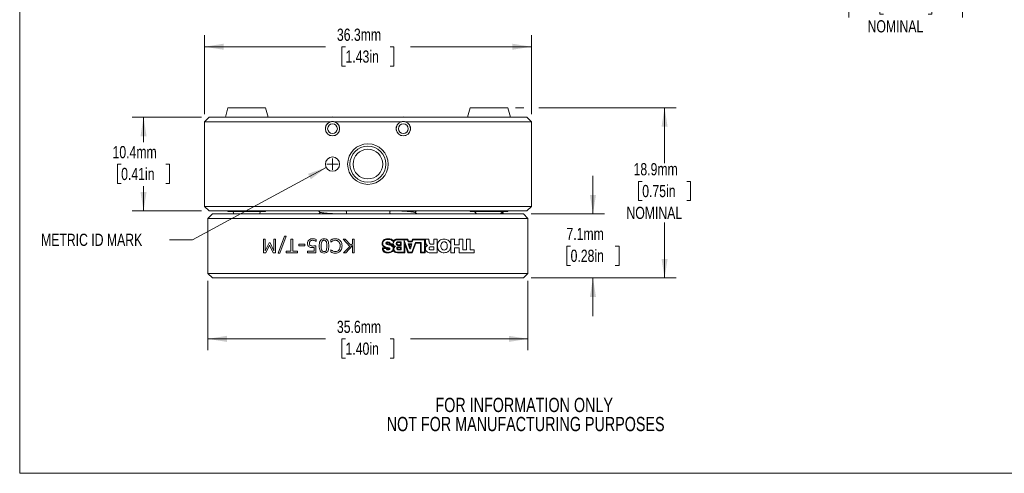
# Model space of a CAD drawing. Header units: millimetres. Extents: x 2 to 278, y 2 to 214.
# Tile 1 of 6: x 2 to 166, y 2 to 77. Entities that reach past the tile are written whole.
import ezdxf

# ---------------------------------------------------------------- set-up
doc = ezdxf.new("R2010")
doc.units = ezdxf.units.MM
doc.styles.add('SLDTEXTSTYLE0', font='TXT', dxfattribs={"width": 0.75})
doc.dimstyles.new('SLDDIMSTYLE1', dxfattribs={"dimtxt": 2.032, "dimasz": 3.175, "dimexe": 0, "dimexo": 0.0625, "dimgap": 0.508, "dimtad": 0, "dimtih": 1, "dimtoh": 1, "dimdec": 1, "dimlfac": 0.666667, "dimrnd": 1e-09, "dimzin": 12, "dimdsep": 46, "dimtxsty": 'SLDTEXTSTYLE0', "dimsah": 1, "dimcen": 0.09, "dimadec": 0, "dimazin": 3, "dimtfac": 1, "dimtdec": 1, "dimtofl": 0, "dimtmove": 0, "dimatfit": 3, "dimfxl": 1, "dimfrac": 2, "dimtolj": 1, "dimtzin": 12, "dimarcsym": 0})
doc.dimstyles.new('SLDDIMSTYLE2', dxfattribs={"dimtxt": 2.032, "dimasz": 3.175, "dimexe": 0, "dimexo": 0.0625, "dimgap": 0.508, "dimtad": 0, "dimtih": 1, "dimtoh": 1, "dimdec": 1, "dimlfac": 0.666667, "dimrnd": 1e-09, "dimzin": 12, "dimdsep": 46, "dimtxsty": 'SLDTEXTSTYLE0', "dimsah": 1, "dimcen": 0.09, "dimadec": 0, "dimazin": 3, "dimtfac": 1, "dimtdec": 1, "dimtmove": 0, "dimatfit": 0, "dimfxl": 1, "dimfrac": 2, "dimtolj": 1, "dimtzin": 12, "dimarcsym": 0})
doc.dimstyles.new('SLDDIMSTYLE8', dxfattribs={"dimtxt": 2.032, "dimasz": 3.175, "dimexe": 0, "dimexo": 0.0625, "dimgap": 0.508, "dimtad": 0, "dimtih": 1, "dimtoh": 1, "dimdec": 1, "dimlfac": 0.666667, "dimrnd": 1e-09, "dimzin": 12, "dimdsep": 46, "dimtxsty": 'SLDTEXTSTYLE0', "dimsah": 1, "dimcen": 0, "dimadec": 0, "dimazin": 3, "dimtfac": 1, "dimtdec": 1, "dimtofl": 0, "dimtmove": 0, "dimatfit": 3, "dimfxl": 1, "dimfrac": 2, "dimtolj": 1, "dimtzin": 12, "dimarcsym": 0})
doc.dimstyles.new('SLDDIMSTYLE9', dxfattribs={"dimtxt": 2.032, "dimasz": 3.175, "dimexe": 0, "dimexo": 0.0625, "dimgap": 0.508, "dimtad": 0, "dimtih": 1, "dimtoh": 1, "dimdec": 1, "dimlfac": 0.666667, "dimrnd": 1e-09, "dimzin": 12, "dimdsep": 46, "dimtxsty": 'SLDTEXTSTYLE0', "dimsah": 1, "dimcen": 0.09, "dimadec": 0, "dimazin": 3, "dimtfac": 1, "dimtdec": 3, "dimtofl": 0, "dimtmove": 0, "dimatfit": 3, "dimfxl": 1, "dimfrac": 2, "dimtolj": 1, "dimtzin": 12, "dimarcsym": 0})

# ---------------------------------------------------------------- blocks, each defined once
blk = doc.blocks.new('SW_NOTE_2')
at = {"color": 0, "linetype": 'Continuous', "lineweight": 0, "char_height": 2.3813, "attachment_point": 2, "style": 'SLDTEXTSTYLE0'}
for s, insert in [('FOR INFORMATION ONLY', (18.79, 3.07)), ('NOT FOR MANUFACTURING PURPOSES', (19.03, -0.11))]:
    blk.add_mtext(s, dxfattribs=dict(at, insert=insert))
blk = doc.blocks.new('_D_3')
at = {"color": 8, "linetype": 'Continuous', "lineweight": 0}
for p, q in [((139.72, 120.54), (139.72, 77.49)), ((158.7, 95.59), (158.7, 77.49)), ((145.49, 81.31), (144.87, 81.31)), ((144.87, 81.31), (144.87, 78.08)), ((152.93, 81.31), (153.55, 81.31)), ((153.55, 81.31), (153.55, 78.08)), ((139.72, 79.39), (133.37, 79.39)), ((158.7, 79.39), (165.05, 79.39)), ((144.87, 78.08), (145.49, 78.08)), ((153.55, 78.08), (152.93, 78.08))]:
    blk.add_line(p, q, dxfattribs=at)
for points in [[(139.72, 79.39), (136.55, 79.9), (136.55, 78.89)], [(158.7, 79.39), (161.87, 78.89), (161.87, 79.9)]]:
    blk.add_solid(points, dxfattribs=at)
at = {"color": 8, "linetype": 'Continuous', "lineweight": 0, "char_height": 2.032, "attachment_point": 1, "style": 'SLDTEXTSTYLE0'}
for s, insert in [('12.6mm', (144.04, 84.34)), ('0.50in', (145.49, 80.7)), ('NOMINAL', (142.85, 77.06))]:
    blk.add_mtext(s, dxfattribs=dict(at, insert=insert))
blk = doc.blocks.new('_D_17')
at = {"color": 8, "linetype": 'Continuous', "lineweight": 0}
for p, q in [((32.9, 33.59), (32.9, 22.03)), ((86.24, 33.59), (86.24, 22.03)), ((32.9, 23.94), (52.49, 23.94)), ((55.84, 23.92), (55.22, 23.92)), ((55.22, 23.92), (55.22, 20.7)), ((63.29, 23.92), (63.91, 23.92)), ((63.91, 23.92), (63.91, 20.7)), ((86.24, 23.94), (66.65, 23.94)), ((55.22, 20.7), (55.84, 20.7)), ((63.91, 20.7), (63.29, 20.7))]:
    blk.add_line(p, q, dxfattribs=at)
for points in [[(32.9, 23.94), (36.07, 23.43), (36.07, 24.45)], [(86.24, 23.94), (83.06, 24.45), (83.06, 23.43)]]:
    blk.add_solid(points, dxfattribs=at)
at = {"color": 8, "linetype": 'Continuous', "lineweight": 0, "char_height": 2.032, "attachment_point": 1, "style": 'SLDTEXTSTYLE0'}
for s, insert in [('35.6mm', (54.4, 26.96)), ('1.40in', (55.84, 23.32))]:
    blk.add_mtext(s, dxfattribs=dict(at, insert=insert))
blk = doc.blocks.new('_D_18')
at = {"color": 8, "linetype": 'Continuous', "lineweight": 0}
for p, q in [((97.08, 44.77), (97.08, 51.12)), ((86.75, 44.77), (98.98, 44.77)), ((93.35, 39.42), (92.73, 39.42)), ((92.73, 39.42), (92.73, 36.19)), ((100.8, 39.42), (101.42, 39.42)), ((101.42, 39.42), (101.42, 36.19)), ((92.73, 36.19), (93.35, 36.19)), ((101.42, 36.19), (100.8, 36.19)), ((86.75, 34.1), (98.98, 34.1)), ((97.08, 34.1), (97.08, 27.75))]:
    blk.add_line(p, q, dxfattribs=at)
for points in [[(97.08, 44.77), (97.58, 47.94), (96.57, 47.94)], [(97.08, 34.1), (96.57, 30.92), (97.58, 30.92)]]:
    blk.add_solid(points, dxfattribs=at)
at = {"color": 8, "linetype": 'Continuous', "lineweight": 0, "char_height": 2.032, "attachment_point": 1, "style": 'SLDTEXTSTYLE0'}
for s, insert in [('7.1mm', (92.66, 42.45)), ('0.28in', (93.35, 38.81))]:
    blk.add_mtext(s, dxfattribs=dict(at, insert=insert))
blk = doc.blocks.new('_D_19')
at = {"color": 8, "linetype": 'Continuous', "lineweight": 0}
for p, q in [((84.17, 62.48), (85.54, 62.48)), ((88.08, 62.48), (110.92, 62.48)), ((109.01, 62.48), (109.01, 53.24)), ((105.29, 50.2), (104.67, 50.2)), ((104.67, 50.2), (104.67, 46.98)), ((112.74, 50.2), (113.36, 50.2)), ((113.36, 50.2), (113.36, 46.98)), ((104.67, 46.98), (105.29, 46.98)), ((113.36, 46.98), (112.74, 46.98)), ((109.01, 34.1), (109.01, 43.34)), ((86.75, 34.1), (110.92, 34.1))]:
    blk.add_line(p, q, dxfattribs=at)
for points in [[(109.01, 62.48), (108.51, 59.31), (109.52, 59.31)], [(109.01, 34.1), (109.52, 37.27), (108.51, 37.27)]]:
    blk.add_solid(points, dxfattribs=at)
at = {"color": 8, "linetype": 'Continuous', "lineweight": 0, "char_height": 2.032, "attachment_point": 1, "style": 'SLDTEXTSTYLE0'}
for s, insert in [('18.9mm', (103.85, 53.24)), ('0.75in', (105.29, 49.6)), ('NOMINAL', (102.66, 45.96))]:
    blk.add_mtext(s, dxfattribs=dict(at, insert=insert))
blk = doc.blocks.new('_D_20')
at = {"color": 8, "linetype": 'Continuous', "lineweight": 0}
for p, q in [((31.82, 60.88), (20.26, 60.88)), ((22.17, 60.88), (22.17, 56.73)), ((18.44, 53.06), (17.82, 53.06)), ((17.82, 53.06), (17.82, 49.83)), ((25.89, 53.06), (26.51, 53.06)), ((26.51, 53.06), (26.51, 49.83)), ((17.82, 49.83), (18.44, 49.83)), ((22.17, 45.26), (22.17, 49.42)), ((26.51, 49.83), (25.89, 49.83)), ((31.82, 45.26), (20.26, 45.26))]:
    blk.add_line(p, q, dxfattribs=at)
for points in [[(22.17, 60.88), (21.66, 57.71), (22.67, 57.71)], [(22.17, 45.26), (22.67, 48.44), (21.66, 48.44)]]:
    blk.add_solid(points, dxfattribs=at)
at = {"color": 8, "linetype": 'Continuous', "lineweight": 0, "char_height": 2.032, "attachment_point": 1, "style": 'SLDTEXTSTYLE0'}
for s, insert in [('10.4mm', (17, 56.09)), ('0.41in', (18.44, 52.45))]:
    blk.add_mtext(s, dxfattribs=dict(at, insert=insert))
blk = doc.blocks.new('_D_21')
at = {"color": 8, "linetype": 'Continuous', "lineweight": 0}
for p, q in [((32.33, 61.39), (32.33, 74.55)), ((86.81, 61.39), (86.81, 74.55)), ((32.33, 72.64), (52.49, 72.64)), ((55.84, 72.63), (55.22, 72.63)), ((55.22, 72.63), (55.22, 69.4)), ((63.29, 72.63), (63.91, 72.63)), ((63.91, 72.63), (63.91, 69.4)), ((86.81, 72.64), (66.65, 72.64)), ((55.22, 69.4), (55.84, 69.4)), ((63.91, 69.4), (63.29, 69.4))]:
    blk.add_line(p, q, dxfattribs=at)
for points in [[(32.33, 72.64), (35.5, 72.14), (35.5, 73.15)], [(86.81, 72.64), (83.63, 73.15), (83.63, 72.14)]]:
    blk.add_solid(points, dxfattribs=at)
at = {"color": 8, "linetype": 'Continuous', "lineweight": 0, "char_height": 2.032, "attachment_point": 1, "style": 'SLDTEXTSTYLE0'}
for s, insert in [('36.3mm', (54.4, 75.66)), ('1.43in', (55.84, 72.02))]:
    blk.add_mtext(s, dxfattribs=dict(at, insert=insert))
blk = doc.blocks.new('_D_22')
at = {"color": 8, "linetype": 'Continuous', "lineweight": 0}
for p, q in [((52.61, 52.51), (30.32, 40.46)), ((30.32, 40.46), (26.51, 40.46))]:
    blk.add_line(p, q, dxfattribs=at)
blk.add_solid([(52.61, 52.51), (49.58, 51.45), (50.06, 50.55)], dxfattribs=at)
at = {"color": 8, "linetype": 'Continuous', "lineweight": 0, "insert": (5.08, 41.47), "char_height": 2.032, "attachment_point": 1, "style": 'SLDTEXTSTYLE0'}
blk.add_mtext('METRIC ID MARK', dxfattribs=at)
blk = doc.blocks.new('SW_CENTERMARKSYMBOL_18')
at = {"color": 0, "linetype": 'Continuous', "lineweight": 0}
for q in [(-0.9525, 0), (0, 0.9525), (0, -0.9525), (0.9525, 0)]:
    blk.add_line((0, 0), q, dxfattribs=at)

msp = doc.modelspace()

# ---------------------------------------------------------------- linework, layer by layer
at = {"color": 7, "linetype": 'Continuous', "lineweight": 0}
for p, q in [((1.524, 214.376), (1.524, 1.524)), ((36.231, 62.483), (35.802, 60.884)), ((39.374, 62.483), (36.231, 62.483)), ((42.518, 62.483), (39.374, 62.483)), ((42.946, 60.884), (42.518, 62.483)), ((76.617, 62.483), (76.188, 60.884)), ((82.904, 62.483), (76.617, 62.483)), ((83.332, 60.884), (82.904, 62.483)), ((33.088, 60.884), (32.326, 60.122)), ((33.088, 60.884), (39.374, 60.884)), ((39.374, 60.884), (79.76, 60.884)), ((79.76, 60.884), (86.047, 60.884)), ((86.047, 60.884), (86.809, 60.122)), ((32.326, 60.122), (32.326, 46.025)), ((39.374, 60.122), (32.326, 60.122)), ((53.296, 60.122), (39.374, 60.122)), ((65.107, 60.122), (54.028, 60.122)), ((79.76, 60.122), (65.839, 60.122)), ((86.809, 60.122), (79.76, 60.122)), ((86.809, 46.025), (86.809, 60.122)), ((32.326, 46.025), (33.088, 45.263)), ((32.326, 46.025), (39.374, 46.025)), ((39.374, 46.025), (79.76, 46.025)), ((79.76, 46.025), (86.809, 46.025)), ((86.047, 45.263), (86.809, 46.025)), ((33.659, 44.767), (32.897, 44.005)), ((39.374, 45.263), (33.088, 45.263)), ((33.659, 44.767), (39.374, 44.767)), ((36.2, 45.263), (36.231, 45.148)), ((39.374, 45.148), (36.231, 45.148)), ((79.76, 45.263), (39.374, 45.263)), ((42.518, 45.148), (39.374, 45.148)), ((39.374, 44.767), (79.76, 44.767)), ((42.518, 45.148), (42.548, 45.263)), ((76.586, 45.263), (76.617, 45.148)), ((82.904, 45.148), (76.617, 45.148)), ((86.047, 45.263), (79.76, 45.263)), ((79.76, 44.767), (85.475, 44.767)), ((82.904, 45.148), (82.934, 45.263)), ((85.475, 44.767), (86.237, 44.005)), ((32.897, 44.005), (32.897, 34.861)), ((39.374, 44.005), (32.897, 44.005)), ((79.76, 44.005), (39.374, 44.005)), ((86.237, 44.005), (79.76, 44.005)), ((86.237, 34.861), (86.237, 44.005)), ((44.6, 38.203), (45.681, 41.039)), ((45.96, 41.039), (44.884, 38.203)), ((45.681, 41.039), (45.96, 41.039)), ((42.169, 40.576), (42.458, 40.576)), ((42.169, 38.29), (42.169, 40.576)), ((42.458, 40.576), (42.458, 38.604)), ((42.458, 38.604), (43.081, 39.939)), ((43.152, 39.557), (42.574, 38.29)), ((43.081, 39.939), (43.258, 39.939)), ((43.748, 38.29), (43.152, 39.557)), ((43.258, 39.939), (43.876, 38.604)), ((43.876, 40.576), (44.166, 40.576)), ((43.876, 38.604), (43.876, 40.576)), ((44.166, 40.576), (44.166, 38.29)), ((46.741, 40.576), (47.03, 40.576)), ((46.741, 38.55), (46.741, 40.576)), ((47.03, 40.576), (47.03, 38.55)), ((48.072, 39.708), (49.027, 39.708)), ((48.072, 39.447), (48.072, 39.708)), ((49.027, 39.447), (48.072, 39.447)), ((49.027, 39.708), (49.027, 39.447)), ((50.879, 39.476), (50.879, 38.29)), ((50.966, 40.171), (50.945, 40.171)), ((50.966, 40.498), (50.966, 40.171)), ((53.368, 40.084), (53.368, 40.431)), ((53.389, 40.084), (53.368, 40.084)), ((55.451, 40.576), (55.802, 40.576)), ((56.527, 39.364), (55.451, 40.576)), ((55.802, 40.576), (56.733, 39.534)), ((56.985, 39.482), (55.876, 38.29)), ((56.733, 39.534), (56.985, 39.8)), ((56.985, 40.576), (57.274, 40.576)), ((56.985, 39.8), (56.985, 40.576)), ((56.985, 38.29), (56.985, 39.482)), ((57.274, 40.576), (57.274, 38.29)), ((63.217, 39.673), (63.737, 39.673)), ((63.807, 39.769), (63.293, 39.769)), ((66.198, 40.576), (64.491, 40.576)), ((64.579, 40.107), (65.111, 40.107)), ((65.111, 39.531), (64.579, 39.531)), ((64.609, 40.469), (66.119, 40.469)), ((65.009, 40.008), (64.61, 40.008)), ((64.61, 39.638), (65.009, 39.638)), ((65.009, 39.638), (65.009, 40.008)), ((65.111, 39.531), (65.111, 40.107)), ((66.33, 38.403), (65.602, 40.326)), ((65.602, 40.326), (65.602, 38.403)), ((65.708, 38.29), (65.708, 39.714)), ((65.708, 39.714), (66.236, 38.29)), ((66.119, 40.469), (66.273, 40.118)), ((66.328, 40.239), (66.198, 40.576)), ((66.273, 40.118), (66.94, 40.118)), ((66.557, 38.947), (66.297, 39.772)), ((66.297, 39.772), (66.911, 39.772)), ((66.882, 40.239), (66.328, 40.239)), ((66.449, 39.662), (66.605, 39.164)), ((66.766, 39.662), (66.449, 39.662)), ((66.605, 39.164), (66.766, 39.662)), ((66.641, 38.947), (66.911, 39.772)), ((67.478, 39.999), (66.877, 38.403)), ((67.018, 40.576), (66.882, 40.239)), ((66.94, 40.118), (67.097, 40.466)), ((66.942, 38.29), (67.557, 39.918)), ((67.018, 40.576), (69.682, 40.576)), ((67.097, 40.466), (69.006, 40.466)), ((68.468, 39.999), (67.478, 39.999)), ((67.557, 39.918), (68.349, 39.918)), ((68.349, 39.918), (68.349, 38.29)), ((68.468, 38.403), (68.468, 39.999)), ((69.006, 40.466), (69.006, 38.403)), ((69.126, 38.29), (69.128, 40.469)), ((69.521, 39.506), (69.521, 39.513)), ((70.084, 39.743), (70.537, 39.743)), ((70.537, 40.576), (71.135, 40.576)), ((70.537, 39.743), (70.537, 40.576)), ((71.135, 40.576), (71.135, 38.29)), ((73.397, 40.576), (73.995, 40.576)), ((73.397, 38.29), (73.397, 40.576)), ((73.995, 40.576), (73.995, 39.634)), ((73.995, 39.634), (74.783, 39.634)), ((74.783, 40.576), (75.381, 40.576)), ((74.783, 39.634), (74.783, 40.576)), ((75.381, 40.576), (75.381, 38.802)), ((76.001, 40.576), (76.599, 40.576)), ((76.001, 38.802), (76.001, 40.576)), ((76.599, 40.576), (76.599, 38.802)), ((42.574, 38.29), (42.169, 38.29)), ((44.166, 38.29), (43.748, 38.29)), ((44.884, 38.203), (44.6, 38.203)), ((45.931, 38.55), (46.741, 38.55)), ((45.931, 38.29), (45.931, 38.55)), ((47.841, 38.29), (45.931, 38.29)), ((47.03, 38.55), (47.841, 38.55)), ((47.841, 38.55), (47.841, 38.29)), ((49.519, 38.55), (50.59, 38.55)), ((49.519, 38.29), (49.519, 38.55)), ((50.879, 38.29), (49.519, 38.29)), ((50.59, 38.55), (50.59, 39.17)), ((53.368, 38.782), (53.39, 38.782)), ((53.368, 38.428), (53.368, 38.782)), ((55.509, 38.29), (56.527, 39.364)), ((55.876, 38.29), (55.509, 38.29)), ((57.274, 38.29), (56.985, 38.29)), ((62.615, 39.136), (61.986, 39.133)), ((62.101, 39.022), (62.639, 39.022)), ((64.632, 39.292), (65.111, 39.292)), ((65.111, 38.792), (64.632, 38.792)), ((65.602, 38.403), (64.635, 38.403)), ((65.006, 39.19), (64.672, 39.19)), ((64.672, 38.902), (65.006, 38.902)), ((64.699, 38.29), (65.708, 38.29)), ((65.006, 38.902), (65.006, 39.19)), ((65.111, 39.292), (65.111, 38.792)), ((66.236, 38.29), (66.942, 38.29)), ((66.877, 38.403), (66.33, 38.403)), ((66.641, 38.947), (66.557, 38.947)), ((68.349, 38.29), (69.126, 38.29)), ((69.006, 38.403), (68.468, 38.403)), ((71.135, 38.29), (69.965, 38.29)), ((70.537, 39.28), (70.036, 39.28)), ((70.061, 38.764), (70.537, 38.764)), ((70.537, 38.764), (70.537, 39.28)), ((73.995, 38.29), (73.397, 38.29)), ((73.995, 39.122), (73.995, 38.29)), ((74.783, 39.122), (73.995, 39.122)), ((74.783, 38.29), (74.783, 39.122)), ((77.284, 38.29), (74.783, 38.29)), ((75.381, 38.802), (76.001, 38.802)), ((76.599, 38.802), (77.284, 38.802)), ((77.284, 38.802), (77.284, 38.29)), ((32.897, 34.861), (33.659, 34.099)), ((32.897, 34.861), (39.374, 34.861)), ((39.374, 34.861), (79.76, 34.861)), ((79.76, 34.861), (86.237, 34.861)), ((85.475, 34.099), (86.237, 34.861)), ((39.374, 34.099), (33.659, 34.099)), ((79.76, 34.099), (39.374, 34.099)), ((85.475, 34.099), (79.76, 34.099)), ((277.876, 1.524), (1.524, 1.524))]:
    msp.add_line(p, q, dxfattribs=at)
at = {"color": 7, "linetype": 'Continuous', "lineweight": 0, "flags": 128}
for points in [[(53.19, 60.884), (53.692, 60.931), (54.134, 60.884)], [(53.959, 60.141), (53.661, 60.169), (53.365, 60.141)], [(37.088, 45.148), (37.174, 44.903), (37.236, 44.767)], [(41.513, 44.767), (41.574, 44.903), (41.66, 45.148)], [(77.474, 45.148), (77.56, 44.903), (77.622, 44.767)], [(81.881, 44.732), (81.96, 44.903), (82.046, 45.148)]]:
    msp.add_lwpolyline(points, dxfattribs=at)
at = {"color": 7, "linetype": 'Continuous', "lineweight": 0}
for centre, radius in [((53.662, 58.979), 1.191), ((53.662, 58.979), 0.81), ((65.473, 58.979), 1.191), ((65.473, 58.979), 0.81), ((59.567, 53.073), 3.381), ((59.567, 53.073), 3), ((53.662, 53.073), 1.191), ((59.567, 53.073), 2.475)]:
    msp.add_circle(centre, radius, dxfattribs=at)
for centre, radius, start, end in [((65.473, 58.664), 2.266, 78.29283, 101.70717), ((53.662, 58.979), 1.2, 107.75279, 72.24721), ((53.662, 58.979), 1.2, 72.24721, 107.75279), ((65.473, 58.979), 1.2, 107.75279, 72.24721), ((65.473, 58.979), 1.2, 72.24721, 107.75279), ((65.473, 58.664), 1.505, 77.40357, 102.59643)]:
    msp.add_arc(centre, radius, start, end, dxfattribs=at)
for points, knots in [([(51.341, 45.263), (51.367, 45.223), (51.438, 45.114), (51.745, 44.968), (52.196, 44.926), (52.824, 44.877), (53.414, 44.837), (53.854, 44.806), (54.2, 44.781), (54.378, 44.769), (54.429, 44.765)], [0, 0, 0, 0, 0.0634714, 0.174639, 0.3838123, 0.6164021, 0.7323783, 0.8461262, 0.9555252, 1, 1, 1, 1]), ([(51.805, 44.994), (51.78, 44.991), (51.637, 44.975), (51.464, 44.89), (51.394, 44.789), (51.378, 44.767)], [0, 0, 0, 0, 0.1423554, 0.8146177, 1, 1, 1, 1]), ([(53.35, 44.767), (53.217, 44.776), (52.967, 44.794), (52.646, 44.816), (52.393, 44.835), (52.213, 44.851), (52.146, 44.841), (52.128, 44.813), (52.12, 44.801)], [0, 0, 0, 0, 0.2244837, 0.4231557, 0.5993176, 0.7698706, 0.900171, 1, 1, 1, 1]), ([(53.359, 44.84), (53.247, 44.831), (53.076, 44.816), (52.941, 44.803), (52.894, 44.799)], [0, 0, 0, 0, 0.6506958, 1, 1, 1, 1]), ([(55.949, 44.767), (55.951, 44.769), (55.974, 44.793), (56.005, 44.859), (56.031, 44.972), (56.014, 45.105), (55.965, 45.208), (55.921, 45.249), (55.906, 45.263)], [0, 0, 0, 0, 0.02225827, 0.22837133, 0.434603, 0.64926379, 0.87926322, 1, 1, 1, 1]), ([(63.271, 45.263), (63.255, 45.243), (63.219, 45.2), (63.201, 45.089), (63.215, 44.958), (63.27, 44.849), (63.332, 44.78), (63.355, 44.767), (63.355, 44.767)], [0, 0, 0, 0, 0.1658979, 0.3649596, 0.5706128, 0.7899922, 0.9991105, 1, 1, 1, 1]), ([(67.71, 44.767), (67.709, 44.771), (67.699, 44.818), (67.598, 44.934), (67.316, 45.084), (66.873, 45.128), (66.277, 45.179), (65.715, 45.22), (65.381, 45.246), (65.202, 45.259), (65.159, 45.263)], [0, 0, 0, 0, 0.0079142, 0.0855083, 0.2106747, 0.4432127, 0.7031567, 0.832815, 0.9600164, 1, 1, 1, 1]), ([(66.433, 45.261), (66.317, 45.249), (66.157, 45.231), (65.951, 45.212), (65.894, 45.207)], [0, 0, 0, 0, 0.7234078, 1, 1, 1, 1]), ([(67.189, 45.07), (67.231, 45.074), (67.387, 45.092), (67.561, 45.171), (67.623, 45.256), (67.628, 45.263)], [0, 0, 0, 0, 0.24861276, 0.93916363, 1, 1, 1, 1]), ([(77.407, 45.148), (77.408, 45.131), (77.411, 45.077), (77.456, 44.988), (77.523, 44.908), (77.568, 44.878), (77.587, 44.865)], [0, 0, 0, 0, 0.143667, 0.4747076, 0.773376, 1, 1, 1, 1]), ([(77.544, 45.045), (77.529, 45.013), (77.494, 44.94), (77.488, 44.839), (77.502, 44.785), (77.507, 44.767)], [0, 0, 0, 0, 0.3352937, 0.7716604, 1, 1, 1, 1]), ([(81.643, 44.882), (81.678, 44.888), (81.747, 44.901), (81.818, 44.933), (81.908, 45.002), (81.968, 45.07), (81.989, 45.126), (81.996, 45.148)], [0, 0, 0, 0, 0.2867327, 0.5636435, 0.7120451, 0.8896249, 1, 1, 1, 1]), ([(82.121, 44.767), (82.12, 44.806), (82.117, 44.883), (82.065, 44.993), (82.009, 45.061), (81.978, 45.084), (81.972, 45.088)], [0, 0, 0, 0, 0.325596, 0.6426321, 0.9286653, 1, 1, 1, 1]), ([(49.49, 39.856), (49.502, 39.972), (49.522, 40.178), (49.65, 40.339), (49.706, 40.41)], [0, 0, 0, 0, 0.5597574, 1, 1, 1, 1]), ([(49.749, 39.301), (49.703, 39.339), (49.611, 39.416), (49.505, 39.608), (49.496, 39.762), (49.49, 39.856)], [0, 0, 0, 0, 0.28015146, 0.56032104, 1, 1, 1, 1]), ([(49.706, 40.41), (49.809, 40.485), (49.992, 40.619), (50.218, 40.629), (50.318, 40.634)], [0, 0, 0, 0, 0.5583274, 1, 1, 1, 1]), ([(49.943, 40.233), (49.897, 40.17), (49.816, 40.058), (49.811, 39.92), (49.808, 39.859)], [0, 0, 0, 0, 0.557997, 1, 1, 1, 1]), ([(49.808, 39.859), (49.814, 39.785), (49.824, 39.654), (49.919, 39.565), (49.961, 39.525)], [0, 0, 0, 0, 0.5602228, 1, 1, 1, 1]), ([(50.329, 40.373), (50.248, 40.368), (50.105, 40.36), (49.992, 40.272), (49.943, 40.233)], [0, 0, 0, 0, 0.5605229, 1, 1, 1, 1]), ([(49.961, 39.525), (50.04, 39.488), (50.181, 39.421), (50.338, 39.419), (50.407, 39.418)], [0, 0, 0, 0, 0.557714, 1, 1, 1, 1]), ([(50.318, 40.634), (50.443, 40.627), (50.666, 40.614), (50.874, 40.534), (50.966, 40.498)], [0, 0, 0, 0, 0.55988801, 1, 1, 1, 1]), ([(50.945, 40.171), (50.837, 40.232), (50.645, 40.342), (50.425, 40.364), (50.329, 40.373)], [0, 0, 0, 0, 0.5600779, 1, 1, 1, 1]), ([(50.407, 39.418), (50.496, 39.423), (50.655, 39.43), (50.81, 39.462), (50.879, 39.476)], [0, 0, 0, 0, 0.55984159, 1, 1, 1, 1]), ([(51.458, 39.431), (51.462, 39.568), (51.469, 39.841), (51.549, 40.18), (51.693, 40.415), (51.906, 40.597), (52.115, 40.619), (52.253, 40.634)], [0, 0, 0, 0, 0.250986, 0.5013383, 0.6265835, 0.7516233, 1, 1, 1, 1]), ([(52.253, 38.232), (52.115, 38.246), (51.906, 38.268), (51.694, 38.45), (51.553, 38.685), (51.47, 39.022), (51.462, 39.295), (51.458, 39.431)], [0, 0, 0, 0, 0.2483602, 0.3734333, 0.4987124, 0.7490462, 1, 1, 1, 1]), ([(51.776, 39.431), (51.775, 39.298), (51.773, 39.06), (51.84, 38.832), (51.869, 38.731)], [0, 0, 0, 0, 0.5608985, 1, 1, 1, 1]), ([(51.868, 40.131), (51.834, 40.003), (51.775, 39.773), (51.776, 39.536), (51.776, 39.431)], [0, 0, 0, 0, 0.55897, 1, 1, 1, 1]), ([(52.253, 40.373), (52.208, 40.371), (52.118, 40.366), (51.964, 40.298), (51.904, 40.194), (51.868, 40.131)], [0, 0, 0, 0, 0.2813209, 0.5619074, 1, 1, 1, 1]), ([(52.253, 40.634), (52.392, 40.619), (52.601, 40.598), (52.815, 40.417), (52.956, 40.181), (53.038, 39.843), (53.045, 39.571), (53.049, 39.434)], [0, 0, 0, 0, 0.2484386, 0.3734753, 0.4987324, 0.7490554, 1, 1, 1, 1]), ([(52.642, 40.126), (52.621, 40.167), (52.58, 40.25), (52.447, 40.358), (52.327, 40.367), (52.253, 40.373)], [0, 0, 0, 0, 0.2808749, 0.56095165, 1, 1, 1, 1]), ([(53.049, 39.434), (53.045, 39.297), (53.037, 39.025), (52.956, 38.686), (52.814, 38.451), (52.601, 38.268), (52.392, 38.246), (52.253, 38.232)], [0, 0, 0, 0, 0.2509734, 0.5013122, 0.6265769, 0.751651, 1, 1, 1, 1]), ([(52.641, 38.734), (52.673, 38.863), (52.731, 39.093), (52.731, 39.33), (52.731, 39.434)], [0, 0, 0, 0, 0.55883793, 1, 1, 1, 1]), ([(52.731, 39.434), (52.733, 39.566), (52.736, 39.801), (52.671, 40.027), (52.642, 40.126)], [0, 0, 0, 0, 0.5608546, 1, 1, 1, 1]), ([(53.368, 40.431), (53.428, 40.46), (53.535, 40.51), (53.647, 40.548), (53.697, 40.565)], [0, 0, 0, 0, 0.5600721, 1, 1, 1, 1]), ([(54.151, 40.373), (53.994, 40.357), (53.712, 40.329), (53.488, 40.159), (53.389, 40.084)], [0, 0, 0, 0, 0.55923146, 1, 1, 1, 1]), ([(53.697, 40.565), (53.778, 40.587), (53.922, 40.627), (54.072, 40.631), (54.138, 40.634)], [0, 0, 0, 0, 0.5600044, 1, 1, 1, 1]), ([(54.138, 40.634), (54.305, 40.623), (54.603, 40.606), (54.836, 40.422), (54.938, 40.341)], [0, 0, 0, 0, 0.5603914, 1, 1, 1, 1]), ([(54.699, 40.147), (54.609, 40.22), (54.448, 40.352), (54.242, 40.367), (54.151, 40.373)], [0, 0, 0, 0, 0.5584476, 1, 1, 1, 1]), ([(54.93, 39.437), (54.923, 39.582), (54.91, 39.841), (54.763, 40.053), (54.699, 40.147)], [0, 0, 0, 0, 0.5603527, 1, 1, 1, 1]), ([(54.709, 38.727), (54.784, 38.849), (54.918, 39.068), (54.927, 39.324), (54.93, 39.437)], [0, 0, 0, 0, 0.5581236, 1, 1, 1, 1]), ([(54.938, 40.341), (55.043, 40.188), (55.231, 39.912), (55.243, 39.581), (55.248, 39.435)], [0, 0, 0, 0, 0.5580112, 1, 1, 1, 1]), ([(55.248, 39.435), (55.238, 39.251), (55.219, 38.922), (55.026, 38.658), (54.941, 38.542)], [0, 0, 0, 0, 0.56039964, 1, 1, 1, 1]), ([(62.893, 40.64), (62.748, 40.627), (62.474, 40.602), (62.154, 40.403), (61.961, 40.142), (61.938, 39.954), (61.927, 39.86)], [0, 0, 0, 0, 0.3149075, 0.5927033, 0.795763, 1, 1, 1, 1]), ([(61.927, 39.86), (61.931, 39.784), (61.938, 39.646), (62.019, 39.46), (62.159, 39.315), (62.359, 39.209), (62.516, 39.164), (62.6, 39.14)], [0, 0, 0, 0, 0.2081937, 0.3823855, 0.547555, 0.7576294, 1, 1, 1, 1]), ([(62.034, 39.815), (62.042, 39.903), (62.055, 40.069), (62.187, 40.278), (62.387, 40.426), (62.644, 40.515), (62.836, 40.525), (62.934, 40.53)], [0, 0, 0, 0, 0.20299715, 0.38034655, 0.55484616, 0.77141051, 1, 1, 1, 1]), ([(62.633, 39.221), (62.551, 39.247), (62.389, 39.297), (62.188, 39.42), (62.054, 39.604), (62.041, 39.742), (62.034, 39.815)], [0, 0, 0, 0, 0.2837844, 0.5537219, 0.7624423, 1, 1, 1, 1]), ([(62.902, 40.089), (62.862, 40.087), (62.785, 40.083), (62.678, 40.049), (62.607, 39.993), (62.577, 39.931), (62.574, 39.896), (62.573, 39.878)], [0, 0, 0, 0, 0.2770565, 0.534545, 0.7638483, 0.8771022, 1, 1, 1, 1]), ([(62.573, 39.878), (62.575, 39.857), (62.58, 39.815), (62.642, 39.74), (62.841, 39.652), (63.028, 39.61), (63.166, 39.579)], [0, 0, 0, 0, 0.089597, 0.1786146, 0.3970794, 1, 1, 1, 1]), ([(63.203, 39.677), (63.086, 39.712), (62.929, 39.758), (62.768, 39.827), (62.72, 39.861), (62.71, 39.876), (62.707, 39.883), (62.708, 39.888), (62.708, 39.89)], [0, 0, 0, 0, 0.6645677, 0.8892114, 0.9576856, 0.9739409, 0.9876216, 1, 1, 1, 1]), ([(62.708, 39.89), (62.711, 39.902), (62.718, 39.924), (62.735, 39.953), (62.76, 39.975), (62.797, 39.99), (62.849, 39.995), (62.919, 39.987), (62.97, 39.974), (62.999, 39.967)], [0, 0, 0, 0, 0.10586612, 0.20019711, 0.29061169, 0.3871712, 0.54196604, 0.74241732, 1, 1, 1, 1]), ([(63.816, 40.213), (63.795, 40.254), (63.751, 40.342), (63.631, 40.452), (63.454, 40.552), (63.201, 40.627), (63.003, 40.635), (62.893, 40.64)], [0, 0, 0, 0, 0.1266166, 0.2732455, 0.4461935, 0.6934353, 1, 1, 1, 1]), ([(63.293, 39.769), (63.289, 39.809), (63.281, 39.883), (63.231, 39.978), (63.149, 40.046), (63.035, 40.084), (62.949, 40.087), (62.902, 40.089)], [0, 0, 0, 0, 0.2107081, 0.3850236, 0.5484476, 0.7567069, 1, 1, 1, 1]), ([(62.934, 40.53), (63.048, 40.522), (63.268, 40.508), (63.543, 40.376), (63.738, 40.179), (63.788, 40.02), (63.814, 39.938)], [0, 0, 0, 0, 0.2960662, 0.5705242, 0.7792159, 1, 1, 1, 1]), ([(62.999, 39.967), (63.024, 39.959), (63.068, 39.945), (63.124, 39.912), (63.163, 39.874), (63.203, 39.798), (63.203, 39.73), (63.203, 39.677)], [0, 0, 0, 0, 0.1983732, 0.3566605, 0.4891802, 0.6100416, 1, 1, 1, 1]), ([(63.166, 39.579), (63.248, 39.553), (63.41, 39.504), (63.596, 39.393), (63.705, 39.261), (63.761, 39.132), (63.767, 39.036), (63.77, 38.985)], [0, 0, 0, 0, 0.2812622, 0.5508646, 0.6893122, 0.8347423, 1, 1, 1, 1]), ([(63.318, 39.645), (63.299, 39.65), (63.265, 39.659), (63.232, 39.669), (63.217, 39.673)], [0, 0, 0, 0, 0.5569399, 1, 1, 1, 1]), ([(63.83, 39.14), (63.819, 39.205), (63.797, 39.34), (63.613, 39.535), (63.433, 39.602), (63.318, 39.645)], [0, 0, 0, 0, 0.2547903, 0.5229867, 1, 1, 1, 1]), ([(63.737, 39.673), (63.743, 39.63), (63.756, 39.545), (63.837, 39.424), (63.913, 39.361), (63.958, 39.325)], [0, 0, 0, 0, 0.3010187, 0.5986385, 1, 1, 1, 1]), ([(64.161, 39.334), (64.107, 39.354), (64.003, 39.395), (63.895, 39.51), (63.828, 39.637), (63.814, 39.724), (63.807, 39.769)], [0, 0, 0, 0, 0.2851531, 0.5577277, 0.7742063, 1, 1, 1, 1]), ([(63.814, 39.938), (63.828, 40.005), (63.856, 40.131), (63.975, 40.286), (64.144, 40.395), (64.361, 40.459), (64.524, 40.465), (64.609, 40.469)], [0, 0, 0, 0, 0.1924281, 0.3648977, 0.5376214, 0.7574484, 1, 1, 1, 1]), ([(64.491, 40.576), (64.407, 40.568), (64.246, 40.554), (64.045, 40.467), (63.893, 40.354), (63.841, 40.259), (63.816, 40.213)], [0, 0, 0, 0, 0.3104248, 0.6000687, 0.8080124, 1, 1, 1, 1]), ([(64.298, 39.821), (64.301, 39.856), (64.305, 39.922), (64.35, 40.006), (64.415, 40.064), (64.494, 40.1), (64.551, 40.104), (64.579, 40.107)], [0, 0, 0, 0, 0.2378891, 0.4358259, 0.6150043, 0.8148649, 1, 1, 1, 1]), ([(64.579, 39.531), (64.539, 39.534), (64.461, 39.539), (64.373, 39.595), (64.326, 39.666), (64.302, 39.738), (64.3, 39.792), (64.298, 39.821)], [0, 0, 0, 0, 0.2580041, 0.5078957, 0.6488666, 0.8090758, 1, 1, 1, 1]), ([(64.61, 40.008), (64.583, 40.006), (64.528, 40.002), (64.464, 39.968), (64.424, 39.924), (64.402, 39.878), (64.4, 39.843), (64.399, 39.825)], [0, 0, 0, 0, 0.2554031, 0.5239992, 0.6685054, 0.8229474, 1, 1, 1, 1]), ([(64.399, 39.825), (64.4, 39.801), (64.403, 39.758), (64.433, 39.703), (64.48, 39.664), (64.541, 39.641), (64.586, 39.639), (64.61, 39.638)], [0, 0, 0, 0, 0.2191709, 0.40203227, 0.57321246, 0.78058934, 1, 1, 1, 1]), ([(69.187, 40.06), (69.182, 40.13), (69.171, 40.268), (69.142, 40.403), (69.128, 40.469)], [0, 0, 0, 0, 0.5080191, 1, 1, 1, 1]), ([(69.161, 38.933), (69.166, 39.001), (69.177, 39.135), (69.259, 39.306), (69.376, 39.436), (69.472, 39.482), (69.521, 39.506)], [0, 0, 0, 0, 0.2829133, 0.557634, 0.7735659, 1, 1, 1, 1]), ([(69.521, 39.513), (69.461, 39.538), (69.341, 39.589), (69.224, 39.798), (69.201, 39.96), (69.187, 40.06)], [0, 0, 0, 0, 0.2801072, 0.5557636, 1, 1, 1, 1]), ([(69.682, 40.576), (69.695, 40.545), (69.723, 40.477), (69.738, 40.352), (69.745, 40.261), (69.75, 40.211)], [0, 0, 0, 0, 0.2641014, 0.5930937, 1, 1, 1, 1]), ([(69.75, 40.211), (69.758, 40.099), (69.768, 39.961), (69.857, 39.828), (69.916, 39.779), (69.994, 39.748), (70.052, 39.745), (70.084, 39.743)], [0, 0, 0, 0, 0.5052307, 0.6180493, 0.7309228, 0.8540518, 1, 1, 1, 1]), ([(71.137, 39.434), (71.158, 39.604), (71.198, 39.932), (71.474, 40.316), (71.851, 40.54), (72.122, 40.563), (72.266, 40.576)], [0, 0, 0, 0, 0.284039, 0.5485413, 0.7613035, 1, 1, 1, 1]), ([(72.27, 38.29), (72.147, 38.298), (71.914, 38.314), (71.602, 38.464), (71.353, 38.703), (71.178, 39.037), (71.151, 39.298), (71.137, 39.434)], [0, 0, 0, 0, 0.204471, 0.3878709, 0.5635104, 0.7744165, 1, 1, 1, 1]), ([(72.269, 40.109), (72.204, 40.103), (72.081, 40.093), (71.925, 39.993), (71.814, 39.842), (71.747, 39.649), (71.74, 39.504), (71.736, 39.43)], [0, 0, 0, 0, 0.2008908, 0.3780365, 0.5535498, 0.7713747, 1, 1, 1, 1]), ([(71.736, 39.43), (71.742, 39.337), (71.754, 39.156), (71.854, 38.945), (71.986, 38.824), (72.118, 38.762), (72.217, 38.755), (72.269, 38.752)], [0, 0, 0, 0, 0.2891366, 0.5587901, 0.6958604, 0.8388526, 1, 1, 1, 1]), ([(72.266, 40.576), (72.388, 40.567), (72.621, 40.55), (72.932, 40.4), (73.181, 40.16), (73.354, 39.827), (73.381, 39.566), (73.394, 39.431)], [0, 0, 0, 0, 0.2045075, 0.3879605, 0.5636299, 0.774512, 1, 1, 1, 1]), ([(72.803, 39.43), (72.797, 39.524), (72.785, 39.705), (72.684, 39.915), (72.552, 40.037), (72.42, 40.099), (72.322, 40.106), (72.269, 40.109)], [0, 0, 0, 0, 0.2891229, 0.5587925, 0.6958716, 0.8388644, 1, 1, 1, 1]), ([(72.269, 38.752), (72.335, 38.757), (72.458, 38.768), (72.614, 38.868), (72.724, 39.019), (72.791, 39.212), (72.799, 39.356), (72.803, 39.43)], [0, 0, 0, 0, 0.2008792, 0.3780217, 0.5535333, 0.7713596, 1, 1, 1, 1]), ([(73.394, 39.431), (73.374, 39.261), (73.335, 38.933), (73.059, 38.549), (72.683, 38.325), (72.413, 38.302), (72.27, 38.29)], [0, 0, 0, 0, 0.2841554, 0.5486617, 0.7613659, 1, 1, 1, 1]), ([(50.334, 39.158), (50.218, 39.16), (50.011, 39.163), (49.829, 39.259), (49.749, 39.301)], [0, 0, 0, 0, 0.5607004, 1, 1, 1, 1]), ([(50.59, 39.17), (50.542, 39.166), (50.457, 39.16), (50.371, 39.158), (50.334, 39.158)], [0, 0, 0, 0, 0.5599853, 1, 1, 1, 1]), ([(51.869, 38.731), (51.89, 38.692), (51.933, 38.612), (52.064, 38.508), (52.182, 38.498), (52.253, 38.492)], [0, 0, 0, 0, 0.2808489, 0.561118, 1, 1, 1, 1]), ([(52.253, 38.492), (52.299, 38.495), (52.39, 38.5), (52.543, 38.569), (52.604, 38.672), (52.641, 38.734)], [0, 0, 0, 0, 0.2811645, 0.5615808, 1, 1, 1, 1]), ([(54.137, 38.232), (53.987, 38.244), (53.718, 38.265), (53.475, 38.379), (53.368, 38.428)], [0, 0, 0, 0, 0.55944147, 1, 1, 1, 1]), ([(53.39, 38.782), (53.519, 38.69), (53.75, 38.525), (54.031, 38.502), (54.154, 38.492)], [0, 0, 0, 0, 0.5597809, 1, 1, 1, 1]), ([(54.941, 38.542), (54.807, 38.439), (54.568, 38.257), (54.269, 38.239), (54.137, 38.232)], [0, 0, 0, 0, 0.5582955, 1, 1, 1, 1]), ([(54.154, 38.492), (54.273, 38.503), (54.485, 38.521), (54.64, 38.664), (54.709, 38.727)], [0, 0, 0, 0, 0.5595831, 1, 1, 1, 1]), ([(61.986, 39.133), (61.989, 39.029), (61.997, 38.808), (62.124, 38.551), (62.304, 38.406), (62.472, 38.327), (62.688, 38.276), (62.849, 38.271), (62.937, 38.268)], [0, 0, 0, 0, 0.2111659, 0.446808, 0.5527807, 0.6748483, 0.821169, 1, 1, 1, 1]), ([(62.929, 38.36), (62.815, 38.368), (62.594, 38.384), (62.339, 38.514), (62.191, 38.678), (62.115, 38.839), (62.106, 38.959), (62.101, 39.022)], [0, 0, 0, 0, 0.2871974, 0.5582395, 0.6967389, 0.8403549, 1, 1, 1, 1]), ([(62.6, 39.14), (62.603, 39.139), (62.608, 39.138), (62.613, 39.136), (62.615, 39.136)], [0, 0, 0, 0, 0.5581053, 1, 1, 1, 1]), ([(63.232, 38.95), (63.229, 38.969), (63.224, 39.007), (63.159, 39.073), (62.959, 39.149), (62.772, 39.19), (62.633, 39.221)], [0, 0, 0, 0, 0.0802626, 0.1641072, 0.3824131, 1, 1, 1, 1]), ([(62.639, 39.022), (62.639, 39.001), (62.64, 38.96), (62.661, 38.904), (62.696, 38.86), (62.756, 38.814), (62.851, 38.781), (62.931, 38.777), (62.972, 38.775)], [0, 0, 0, 0, 0.1374199, 0.2585951, 0.3736614, 0.490016, 0.7373958, 1, 1, 1, 1]), ([(62.757, 39.015), (62.755, 39.029), (62.752, 39.058), (62.752, 39.087), (62.752, 39.101)], [0, 0, 0, 0, 0.5174447, 1, 1, 1, 1]), ([(62.752, 39.101), (62.85, 39.079), (62.96, 39.056), (63.074, 39.011), (63.099, 38.996), (63.114, 38.977), (63.115, 38.962), (63.116, 38.955)], [0, 0, 0, 0, 0.7340463, 0.8269774, 0.895049, 0.9480982, 1, 1, 1, 1]), ([(62.931, 38.911), (62.911, 38.912), (62.875, 38.914), (62.828, 38.923), (62.791, 38.941), (62.766, 38.973), (62.76, 39), (62.757, 39.015)], [0, 0, 0, 0, 0.2696849, 0.4749871, 0.6351327, 0.8043614, 1, 1, 1, 1]), ([(63.77, 38.985), (63.767, 38.932), (63.76, 38.832), (63.681, 38.652), (63.5, 38.485), (63.225, 38.379), (63.028, 38.366), (62.929, 38.36)], [0, 0, 0, 0, 0.1346789, 0.257286, 0.494977, 0.7455431, 1, 1, 1, 1]), ([(63.116, 38.955), (63.116, 38.954), (63.116, 38.951), (63.113, 38.948), (63.107, 38.942), (63.085, 38.931), (63.025, 38.916), (62.97, 38.913), (62.931, 38.911)], [0, 0, 0, 0, 0.0174096, 0.0365264, 0.0587123, 0.147402, 0.4105204, 1, 1, 1, 1]), ([(62.937, 38.268), (63.064, 38.276), (63.29, 38.291), (63.555, 38.42), (63.719, 38.561), (63.783, 38.659), (63.812, 38.703)], [0, 0, 0, 0, 0.37041294, 0.65986718, 0.84660954, 1, 1, 1, 1]), ([(62.972, 38.775), (63.033, 38.779), (63.121, 38.786), (63.204, 38.852), (63.229, 38.905), (63.231, 38.935), (63.232, 38.95)], [0, 0, 0, 0, 0.5083388, 0.7448457, 0.8656927, 1, 1, 1, 1]), ([(63.812, 38.703), (63.838, 38.648), (63.895, 38.527), (64.065, 38.377), (64.351, 38.3), (64.568, 38.293), (64.699, 38.29)], [0, 0, 0, 0, 0.1725956, 0.3801014, 0.6236329, 1, 1, 1, 1]), ([(63.958, 39.325), (63.928, 39.297), (63.874, 39.243), (63.844, 39.173), (63.83, 39.14)], [0, 0, 0, 0, 0.53169176, 1, 1, 1, 1]), ([(63.889, 38.919), (63.894, 38.968), (63.903, 39.065), (63.99, 39.223), (64.096, 39.291), (64.161, 39.334)], [0, 0, 0, 0, 0.2846634, 0.5591516, 1, 1, 1, 1]), ([(64.635, 38.403), (64.546, 38.405), (64.373, 38.409), (64.164, 38.469), (64.028, 38.561), (63.949, 38.655), (63.897, 38.778), (63.892, 38.87), (63.889, 38.919)], [0, 0, 0, 0, 0.25961333, 0.50429354, 0.61949488, 0.73439197, 0.85750729, 1, 1, 1, 1]), ([(64.379, 39.044), (64.382, 39.075), (64.386, 39.132), (64.426, 39.205), (64.485, 39.255), (64.555, 39.286), (64.607, 39.29), (64.632, 39.292)], [0, 0, 0, 0, 0.233634, 0.42953421, 0.60908342, 0.81150349, 1, 1, 1, 1]), ([(64.632, 38.792), (64.596, 38.795), (64.527, 38.799), (64.447, 38.848), (64.404, 38.909), (64.383, 38.972), (64.38, 39.018), (64.379, 39.044)], [0, 0, 0, 0, 0.26263823, 0.51453622, 0.654613, 0.8125146, 1, 1, 1, 1]), ([(64.672, 39.19), (64.65, 39.188), (64.604, 39.185), (64.55, 39.159), (64.517, 39.125), (64.498, 39.089), (64.496, 39.061), (64.495, 39.047)], [0, 0, 0, 0, 0.2631781, 0.5362228, 0.6796343, 0.8298666, 1, 1, 1, 1]), ([(64.495, 39.047), (64.497, 39.029), (64.499, 38.995), (64.525, 38.952), (64.564, 38.922), (64.614, 38.904), (64.652, 38.903), (64.672, 38.902)], [0, 0, 0, 0, 0.2108655, 0.3895958, 0.5613353, 0.7736399, 1, 1, 1, 1]), ([(69.965, 38.29), (69.854, 38.297), (69.638, 38.312), (69.389, 38.435), (69.246, 38.594), (69.173, 38.753), (69.166, 38.871), (69.161, 38.933)], [0, 0, 0, 0, 0.2884508, 0.5573743, 0.6946779, 0.8382813, 1, 1, 1, 1]), ([(70.036, 39.28), (70.005, 39.278), (69.947, 39.275), (69.869, 39.246), (69.807, 39.192), (69.765, 39.11), (69.761, 39.046), (69.759, 39.011)], [0, 0, 0, 0, 0.21112919, 0.39270623, 0.55991297, 0.76343591, 1, 1, 1, 1]), ([(69.759, 39.011), (69.762, 38.982), (69.766, 38.927), (69.807, 38.856), (69.871, 38.803), (69.959, 38.77), (70.026, 38.766), (70.061, 38.764)], [0, 0, 0, 0, 0.1970293, 0.3714319, 0.5434083, 0.7603083, 1, 1, 1, 1])]:
    msp.add_open_spline(points, degree=3, knots=knots, dxfattribs=at)

# ---------------------------------------------------------------- block references
for name, p in [('SW_CENTERMARKSYMBOL_18', (53.662, 53.073)), ('SW_NOTE_2', (66.827, 11.042))]:
    msp.add_blockref(name, p, dxfattribs=at)

# ---------------------------------------------------------------- dimensions: what is measured, and where the dimension line sits
at = {"color": 8, "linetype": 'Continuous', "lineweight": 0}
dim = msp.add_linear_dim(base=(158.697, 79.394), p1=(139.723, 121.812), p2=(158.697, 96.857), text='<>\\PNOMINAL', dimstyle='SLDDIMSTYLE2', dxfattribs=at)
dim.commit()
dim.dimension.update_dxf_attribs({"geometry": '_D_3', "text_midpoint": (149.21, 79.394), "dimtype": 160})
for base, p1, p2, dimstyle, picture, middle in [((86.809, 72.643), (32.326, 60.122), (86.809, 60.122), 'SLDDIMSTYLE9', '_D_21', (59.567, 72.643)), ((86.237, 23.939), (32.897, 34.861), (86.237, 34.861), 'SLDDIMSTYLE1', '_D_17', (59.567, 23.939))]:
    dim = msp.add_linear_dim(base=base, p1=p1, p2=p2, dimstyle=dimstyle, dxfattribs=at)
    dim.commit()
    dim.dimension.update_dxf_attribs({"geometry": picture, "text_midpoint": middle, "dimtype": 160})
dim = msp.add_linear_dim(base=(109.014, 34.099), p1=(82.904, 62.483), p2=(85.475, 34.099), angle=90, text='<>\\PNOMINAL', dimstyle='SLDDIMSTYLE1', dxfattribs=at)
dim.commit()
dim.dimension.update_dxf_attribs({"geometry": '_D_19', "text_midpoint": (109.014, 48.291), "dimtype": 160})
for base, p1, p2, dimstyle, picture, middle in [((22.166, 45.263), (33.088, 60.884), (33.088, 45.263), 'SLDDIMSTYLE1', '_D_20', (22.166, 53.073)), ((97.076, 34.099), (85.475, 44.767), (85.475, 34.099), 'SLDDIMSTYLE2', '_D_18', (97.076, 39.433))]:
    dim = msp.add_linear_dim(base=base, p1=p1, p2=p2, angle=90, dimstyle=dimstyle, dxfattribs=at)
    dim.commit()
    dim.dimension.update_dxf_attribs({"geometry": picture, "text_midpoint": middle, "dimtype": 160})
dim = msp.add_diameter_dim_2p(p1=(54.709, 53.639), p2=(52.614, 52.507), text='METRIC ID MARK', dimstyle='SLDDIMSTYLE8', override={"dimpost": '<>'}, dxfattribs=at)
dim.commit()
dim.dimension.update_dxf_attribs({"geometry": '_D_22', "text_midpoint": (15.795, 40.462), "dimtype": 163})

doc.saveas('drawing.dxf')
